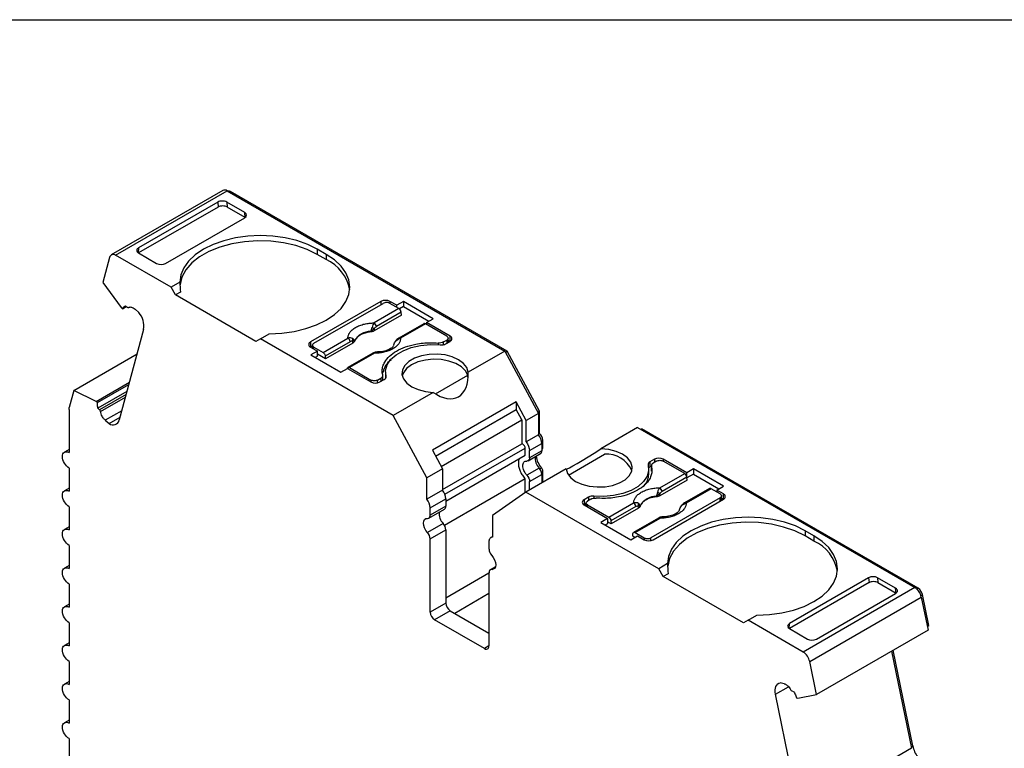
# Model space of a CAD drawing. Header units: millimetres. Extents: x 6 to 273, y 6 to 210.
# Tile 7 of 8: x 209 to 240, y 186 to 210. Entities that reach past the tile are written whole.
import ezdxf

# ---------------------------------------------------------------- set-up
doc = ezdxf.new("R2010")
doc.units = ezdxf.units.MM
doc.linetypes.add('SLD-Solid', pattern=[0])
doc.layers.add('TEXT', color=140, linetype='SLD-Solid', lineweight=25)

msp = doc.modelspace()

# ---------------------------------------------------------------- linework, layer by layer
for p, q in [((215.3, 204.138), (211.765, 202.097)), ((211.902, 202.089), (215.438, 204.13)), ((215.438, 204.13), (224.232, 199.054)), ((215.511, 204.088), (215.546, 204.109)), ((224.307, 199.051), (215.546, 204.109)), ((215.139, 203.772), (212.63, 202.323)), ((215.139, 203.772), (215.151, 203.616)), ((215.994, 203.442), (215.422, 203.772)), ((215.422, 203.772), (215.435, 203.616)), ((215.151, 203.616), (212.629, 202.16)), ((216.006, 203.286), (215.435, 203.616)), ((216.006, 203.287), (215.994, 203.442)), ((213.484, 201.83), (215.993, 203.278)), ((212.63, 202.323), (212.618, 202.166)), ((212.629, 202.16), (213.201, 201.83)), ((218.575, 202.115), (218.292, 202.279)), ((218.292, 202.279), (218.292, 202.115)), ((218.575, 201.952), (218.292, 202.115)), ((218.575, 202.115), (218.575, 201.952)), ((211.71, 202.019), (211.497, 201.223)), ((213.661, 201.074), (211.902, 202.089)), ((211.497, 201.223), (212.083, 200.428)), ((213.939, 201.235), (213.661, 201.074)), ((213.802, 200.829), (213.661, 201.074)), ((213.954, 200.917), (213.802, 200.829)), ((216.347, 199.36), (213.802, 200.829)), ((220.307, 200.625), (218.08, 199.34)), ((218.186, 199.299), (220.378, 200.564)), ((220.307, 200.625), (220.307, 200.523)), ((220.806, 200.501), (220.59, 200.625)), ((220.59, 200.625), (220.59, 200.564)), ((220.879, 200.397), (220.59, 200.564)), ((221.018, 200.623), (220.806, 200.501)), ((221.966, 200.076), (221.018, 200.623)), ((221.018, 200.623), (221.018, 200.46)), ((212.083, 200.428), (212.124, 200.392)), ((212.124, 200.392), (212.239, 200.459)), ((212.263, 200.438), (212.213, 200.482)), ((212.641, 200.272), (212.52, 200.379)), ((220.879, 200.397), (220.092, 199.943)), ((220.949, 200.282), (220.162, 199.828)), ((220.806, 200.44), (220.806, 200.501)), ((221.018, 200.46), (220.892, 200.387)), ((220.956, 200.19), (220.949, 200.282)), ((221.018, 200.46), (221.825, 199.994)), ((220.956, 200.19), (220.091, 199.69)), ((221.666, 199.919), (220.878, 199.465)), ((221.716, 199.914), (220.928, 199.46)), ((222.393, 199.523), (221.716, 199.914)), ((221.754, 199.954), (221.966, 200.076)), ((222.499, 199.523), (221.754, 199.954)), ((221.754, 199.954), (221.754, 199.892)), ((212.789, 199.739), (212.021, 196.87)), ((216.489, 199.442), (216.767, 199.602)), ((219.984, 199.673), (219.985, 199.658)), ((220.088, 199.755), (220.091, 199.69)), ((216.489, 199.442), (216.347, 199.36)), ((220.697, 197.013), (216.489, 199.442)), ((218.08, 199.34), (218.08, 199.176)), ((218.475, 199.01), (219.262, 199.464)), ((219.332, 199.349), (218.545, 198.894)), ((219.417, 199.301), (218.552, 198.802)), ((219.417, 199.301), (219.411, 199.365)), ((219.472, 199.362), (219.471, 199.377)), ((222.117, 199.307), (222.117, 199.251)), ((222.287, 199.34), (222.393, 199.401)), ((222.287, 199.252), (222.287, 199.34)), ((222.358, 199.278), (222.499, 199.36)), ((222.393, 199.401), (222.393, 199.299)), ((222.437, 199.324), (222.437, 199.462)), ((222.437, 199.396), (222.499, 199.36)), ((222.499, 199.36), (222.499, 199.523)), ((218.142, 199.212), (218.08, 199.176)), ((218.08, 199.176), (218.296, 199.052)), ((218.296, 199.052), (218.083, 198.929)), ((218.142, 199.238), (218.142, 199.14)), ((218.186, 199.176), (218.475, 199.01)), ((218.186, 199.115), (218.186, 199.176)), ((218.296, 198.888), (218.296, 199.052)), ((220.049, 198.986), (219.261, 198.532)), ((220.099, 198.981), (219.311, 198.527)), ((224.232, 199.054), (223.07, 198.383)), ((224.232, 199.054), (225.297, 197.078)), ((224.251, 199.019), (224.307, 199.051)), ((225.333, 197.149), (224.307, 199.051)), ((210.583, 197.807), (212.581, 198.961)), ((218.083, 198.929), (219.032, 198.382)), ((218.296, 198.888), (218.225, 198.848)), ((218.552, 198.802), (218.296, 198.95)), ((218.545, 198.894), (218.552, 198.802)), ((219.032, 198.382), (219.244, 198.504)), ((219.244, 198.504), (219.989, 198.074)), ((219.311, 198.527), (219.989, 198.135)), ((220.451, 198.39), (220.451, 198.227)), ((211.287, 197.458), (212.341, 198.067)), ((219.989, 198.135), (219.989, 198.074)), ((220.201, 198.135), (220.307, 198.197)), ((220.201, 198.049), (220.201, 198.135)), ((220.272, 198.074), (220.414, 198.156)), ((220.307, 198.197), (220.307, 198.095)), ((220.366, 198.128), (220.366, 198.278)), ((220.451, 198.227), (220.453, 198.188)), ((220.47, 198.22), (220.47, 198.256)), ((222.037, 197.696), (223.058, 198.285)), ((210.583, 197.807), (210.436, 197.26)), ((211.287, 197.458), (210.583, 197.807)), ((211.328, 197.421), (212.322, 197.995)), ((212.261, 197.768), (211.344, 197.238)), ((221.964, 197.744), (220.697, 197.013)), ((211.328, 197.421), (211.287, 197.458)), ((212.238, 197.681), (211.394, 197.194)), ((211.424, 197.139), (212.215, 197.596)), ((224.59, 197.444), (221.939, 195.913)), ((224.909, 196.854), (224.59, 197.444)), ((224.59, 197.444), (224.59, 197.2)), ((210.429, 197.201), (210.429, 195.836)), ((211.344, 197.238), (211.394, 197.194)), ((212.099, 197.163), (211.577, 196.862)), ((222.039, 195.727), (224.59, 197.2)), ((224.767, 196.872), (224.59, 197.2)), ((225.277, 197.116), (225.333, 197.149)), ((225.333, 196.446), (225.333, 197.149)), ((211.577, 196.862), (211.698, 196.755)), ((211.698, 196.755), (212.043, 196.954)), ((221.762, 195.037), (220.697, 197.013)), ((222.216, 195.399), (224.767, 196.872)), ((224.767, 196.872), (224.767, 196.113)), ((225.297, 197.078), (224.909, 196.854)), ((224.909, 196.173), (224.909, 196.854)), ((225.297, 197.078), (225.297, 196.398)), ((228.437, 196.627), (227.276, 195.956)), ((228.437, 196.627), (237.218, 191.557)), ((228.539, 196.568), (228.574, 196.588)), ((237.324, 191.537), (228.574, 196.588)), ((225.297, 196.398), (224.909, 196.173)), ((225.297, 196.425), (225.333, 196.446)), ((225.394, 196.201), (225.439, 196.226)), ((225.439, 195.996), (225.439, 196.226)), ((210.429, 195.938), (210.279, 195.851)), ((221.939, 195.913), (222.257, 195.323)), ((222.257, 194.664), (224.767, 196.113)), ((222.332, 194.514), (224.873, 195.981)), ((224.873, 195.751), (224.873, 195.981)), ((225.015, 195.9), (225.403, 196.124)), ((225.015, 195.67), (225.015, 195.9)), ((225.403, 195.894), (225.015, 195.67)), ((225.403, 196.124), (225.403, 195.894)), ((225.403, 195.976), (225.439, 195.996)), ((225.403, 195.942), (225.418, 195.95)), ((222.363, 194.302), (224.873, 195.751)), ((224.973, 195.578), (225.362, 195.803)), ((226.243, 195.124), (227.389, 195.786)), ((228.967, 195.627), (228.826, 195.545)), ((228.826, 195.545), (228.826, 195.381)), ((229.038, 195.565), (228.932, 195.504)), ((228.967, 195.627), (228.967, 195.524)), ((229.995, 195.196), (229.25, 195.627)), ((229.25, 195.627), (229.25, 195.565)), ((229.928, 195.174), (229.25, 195.565)), ((210.429, 195.346), (210.429, 194.612)), ((222.257, 195.323), (221.762, 195.037)), ((222.257, 195.323), (222.257, 194.642)), ((226.169, 195.317), (224.901, 194.586)), ((225.319, 195.344), (224.93, 195.12)), ((225.396, 195.347), (225.342, 195.316)), ((225.391, 195.22), (225.439, 195.248)), ((225.439, 194.896), (225.439, 195.248)), ((228.788, 195.147), (228.788, 195.31)), ((228.875, 195.41), (228.826, 195.381)), ((228.873, 195.422), (228.873, 195.259)), ((228.875, 195.243), (228.875, 195.406)), ((230.208, 195.319), (229.995, 195.196)), ((231.156, 194.771), (230.208, 195.319)), ((230.208, 195.319), (230.208, 195.155)), ((221.762, 194.357), (221.762, 195.037)), ((224.873, 195.003), (222.322, 193.53)), ((224.873, 194.566), (224.873, 195.003)), ((225.015, 194.921), (225.403, 195.146)), ((225.015, 194.651), (225.015, 194.921)), ((225.403, 195.146), (225.403, 194.875)), ((230.005, 194.966), (229.14, 194.467)), ((229.141, 194.72), (229.928, 195.174)), ((229.998, 195.059), (229.211, 194.604)), ((229.995, 195.072), (229.995, 195.196)), ((230.005, 194.966), (229.998, 195.059)), ((230.208, 195.155), (230, 195.036)), ((230.208, 195.155), (231.014, 194.69)), ((210.429, 194.713), (210.279, 194.626)), ((222.257, 194.642), (221.762, 194.357)), ((230.715, 194.696), (229.927, 194.242)), ((230.764, 194.691), (229.977, 194.237)), ((231.053, 194.524), (230.764, 194.691)), ((230.944, 194.649), (231.156, 194.771)), ((231.159, 194.524), (230.944, 194.649)), ((230.944, 194.649), (230.944, 194.588)), ((221.868, 194.083), (222.363, 194.369)), ((222.363, 194.369), (222.363, 194.139)), ((224.901, 194.586), (223.84, 193.842)), ((229.109, 192.157), (224.901, 194.586)), ((226.881, 194.422), (226.74, 194.341)), ((226.74, 194.341), (226.74, 194.177)), ((226.952, 194.361), (226.846, 194.3)), ((226.881, 194.422), (226.881, 194.32)), ((227.054, 194.455), (227.054, 194.392)), ((231.053, 194.402), (228.861, 193.136)), ((228.932, 193.075), (231.159, 194.361)), ((229.033, 194.45), (229.034, 194.435)), ((229.14, 194.467), (229.137, 194.532)), ((231.053, 194.3), (231.053, 194.402)), ((231.097, 194.325), (231.097, 194.463)), ((231.097, 194.397), (231.159, 194.361)), ((231.159, 194.361), (231.159, 194.524)), ((210.429, 194.122), (210.429, 193.387)), ((221.827, 193.762), (222.322, 194.047)), ((222.363, 194.139), (221.868, 193.853)), ((221.868, 193.853), (221.868, 194.083)), ((226.802, 194.213), (226.74, 194.177)), ((226.74, 194.177), (227.485, 193.747)), ((226.802, 194.239), (226.802, 194.142)), ((226.846, 194.177), (227.524, 193.786)), ((226.846, 194.116), (226.846, 194.177)), ((227.524, 193.786), (228.311, 194.241)), ((228.381, 194.125), (227.594, 193.671)), ((228.466, 194.078), (227.601, 193.578)), ((228.466, 194.078), (228.46, 194.141)), ((228.521, 194.139), (228.52, 194.154)), ((223.84, 193.842), (223.84, 193.157)), ((227.485, 193.747), (227.273, 193.625)), ((227.485, 193.747), (227.485, 193.584)), ((229.098, 193.763), (228.31, 193.308)), ((228.36, 193.303), (229.148, 193.758)), ((210.429, 193.488), (210.279, 193.402)), ((222.278, 193.589), (221.783, 193.303)), ((221.868, 193.105), (222.363, 193.39)), ((222.363, 193.39), (222.363, 191.07)), ((227.273, 193.625), (228.221, 193.077)), ((227.485, 193.584), (227.415, 193.543)), ((227.601, 193.578), (227.485, 193.645)), ((227.594, 193.671), (227.601, 193.578)), ((234.023, 193.198), (233.74, 193.361)), ((233.74, 193.361), (233.74, 193.198)), ((221.868, 190.784), (221.868, 193.105)), ((223.84, 193.171), (223.792, 193.143)), ((228.221, 193.077), (228.433, 193.2)), ((228.283, 193.184), (228.29, 193.269)), ((228.345, 193.149), (228.283, 193.184)), ((228.36, 193.303), (228.649, 193.136)), ((228.433, 193.2), (228.649, 193.075)), ((228.649, 193.136), (228.649, 193.075)), ((228.861, 193.05), (228.861, 193.136)), ((234.023, 193.034), (233.74, 193.198)), ((234.023, 193.198), (234.023, 193.034)), ((210.429, 192.897), (210.429, 192.162)), ((223.73, 193.006), (223.73, 192.778)), ((210.429, 192.263), (210.279, 192.177)), ((223.932, 192.215), (223.771, 192.122)), ((223.815, 192.131), (223.924, 192.194)), ((229.387, 192.318), (229.109, 192.157)), ((229.25, 191.912), (229.109, 192.157)), ((222.363, 191.233), (223.73, 192.022)), ((223.73, 192.03), (223.73, 189.71)), ((229.402, 191.999), (229.25, 191.912)), ((231.796, 190.442), (229.25, 191.912)), ((235.755, 191.871), (233.246, 190.422)), ((235.755, 191.871), (235.767, 191.715)), ((236.61, 191.541), (236.038, 191.871)), ((236.038, 191.871), (236.051, 191.715)), ((210.429, 191.672), (210.429, 190.937)), ((235.767, 191.715), (233.245, 190.259)), ((237.218, 191.557), (233.683, 189.516)), ((236.051, 191.715), (236.622, 191.385)), ((236.622, 191.386), (236.61, 191.541)), ((237.28, 191.511), (237.324, 191.537)), ((223.73, 191.369), (222.646, 190.743)), ((233.888, 189.216), (237.423, 191.257)), ((234.1, 189.929), (236.61, 191.377)), ((237.41, 191.307), (237.461, 191.337)), ((237.423, 191.257), (237.637, 190.215)), ((237.661, 190.358), (237.461, 191.337)), ((210.429, 191.039), (210.279, 190.952)), ((222.363, 191.07), (221.868, 190.784)), ((222.504, 190.825), (222.009, 190.539)), ((222.504, 190.825), (223.73, 190.118)), ((231.937, 190.524), (232.216, 190.685)), ((210.429, 190.447), (210.429, 189.712)), ((223.588, 189.628), (222.009, 190.539)), ((231.937, 190.524), (231.796, 190.442)), ((233.683, 189.516), (231.937, 190.524)), ((233.234, 190.265), (233.246, 190.422)), ((233.245, 190.259), (233.817, 189.929)), ((237.613, 190.331), (237.661, 190.358)), ((237.637, 190.215), (234.101, 188.174)), ((210.429, 189.814), (210.279, 189.727)), ((223.73, 189.71), (223.588, 189.628)), ((236.482, 189.549), (237.112, 186.467)), ((237.15, 186.547), (236.53, 189.576)), ((210.429, 189.222), (210.429, 188.488)), ((234.101, 188.174), (233.888, 189.216)), ((210.429, 188.589), (210.279, 188.502)), ((232.808, 188.182), (233.216, 188.418)), ((233.078, 188.512), (232.957, 188.544)), ((233.577, 184.426), (232.808, 188.182)), ((233.385, 188.26), (233.335, 188.273)), ((233.474, 188.067), (233.515, 188.056)), ((233.515, 188.056), (234.101, 188.174)), ((210.429, 187.998), (210.429, 187.263)), ((210.429, 187.364), (210.279, 187.278)), ((210.429, 186.773), (210.429, 186.038)), ((237.102, 186.519), (237.15, 186.547)), ((237.112, 186.467), (233.577, 184.426))]:
    msp.add_line(p, q)
at = {"flags": 128}
for points in [[(218.292, 202.279), (217.987, 202.429), (217.646, 202.55), (217.276, 202.638), (216.886, 202.692), (216.487, 202.71), (216.088, 202.691), (215.699, 202.637), (215.329, 202.549), (214.988, 202.428), (214.683, 202.277), (214.424, 202.101), (214.215, 201.904), (214.062, 201.69), (213.97, 201.465), (213.939, 201.235)], [(218.292, 202.115), (217.973, 202.272), (217.614, 202.395), (217.225, 202.484), (216.816, 202.534), (216.398, 202.546), (215.982, 202.517), (215.58, 202.45), (215.203, 202.346), (214.86, 202.207), (214.561, 202.038), (214.314, 201.843), (214.126, 201.628), (214.001, 201.397), (213.943, 201.158), (213.941, 201.129)], [(216.767, 199.602), (217.166, 199.62), (217.556, 199.674), (217.926, 199.762), (218.268, 199.882), (218.572, 200.032), (218.833, 200.208), (219.043, 200.405), (219.196, 200.618), (219.29, 200.843), (219.322, 201.073), (219.291, 201.304), (219.197, 201.529), (219.044, 201.742), (218.835, 201.94), (218.575, 202.115)], [(220.47, 198.256), (220.453, 198.436), (220.503, 198.615), (220.615, 198.784), (220.786, 198.935), (221.007, 199.063), (221.27, 199.162), (221.563, 199.227), (221.872, 199.255), (222.185, 199.246)], [(223.07, 198.383), (223.026, 198.527), (222.923, 198.661), (222.767, 198.777), (222.568, 198.867), (222.337, 198.928), (222.087, 198.955), (221.834, 198.946), (221.592, 198.903), (221.375, 198.827), (221.195, 198.723), (221.064, 198.598), (220.989, 198.458), (220.974, 198.312), (221.02, 198.168), (221.125, 198.034), (221.282, 197.919), (221.483, 197.83), (221.714, 197.77), (221.964, 197.744)], [(223.058, 198.285), (222.986, 198.426), (222.857, 198.554), (222.679, 198.659), (222.462, 198.737), (222.219, 198.782), (221.965, 198.792), (221.714, 198.766), (221.481, 198.706), (221.28, 198.615), (221.122, 198.499), (221.018, 198.364), (220.982, 198.268)], [(226.169, 195.317), (226.213, 195.173), (226.317, 195.039), (226.472, 194.924), (226.672, 194.833), (226.903, 194.773), (227.152, 194.746), (227.405, 194.755), (227.647, 194.798), (227.865, 194.874), (228.044, 194.977), (228.175, 195.103), (228.25, 195.242), (228.265, 195.389), (228.219, 195.533), (228.114, 195.666), (227.957, 195.781), (227.757, 195.871), (227.525, 195.93), (227.276, 195.956)], [(228.77, 195.445), (228.786, 195.264), (228.737, 195.086), (228.624, 194.917), (228.454, 194.765), (228.232, 194.637), (227.969, 194.539), (227.677, 194.474), (227.367, 194.445), (227.054, 194.455)], [(221.783, 193.303), (221.731, 193.371), (221.69, 193.447), (221.665, 193.526), (221.656, 193.601), (221.665, 193.666), (221.69, 193.716), (221.731, 193.745), (221.783, 193.752)], [(233.74, 193.361), (233.436, 193.511), (233.094, 193.632), (232.724, 193.72), (232.335, 193.774), (231.936, 193.792), (231.536, 193.774), (231.147, 193.72), (230.777, 193.631), (230.436, 193.51), (230.132, 193.36), (229.872, 193.184), (229.663, 192.987), (229.511, 192.773), (229.418, 192.548), (229.387, 192.318)], [(233.74, 193.198), (233.421, 193.354), (233.062, 193.478), (232.673, 193.566), (232.264, 193.617), (231.846, 193.628), (231.431, 193.6), (231.029, 193.532), (230.652, 193.428), (230.309, 193.29), (230.01, 193.121), (229.763, 192.926), (229.574, 192.71), (229.449, 192.48), (229.391, 192.241), (229.389, 192.212)], [(232.216, 190.685), (232.615, 190.702), (233.004, 190.756), (233.375, 190.844), (233.716, 190.965), (234.021, 191.115), (234.281, 191.29), (234.491, 191.487), (234.645, 191.701), (234.738, 191.925), (234.77, 192.156), (234.739, 192.386), (234.645, 192.611), (234.492, 192.825), (234.283, 193.022), (234.023, 193.198)], [(223.815, 192.58), (223.867, 192.512), (223.907, 192.436), (223.933, 192.357), (223.942, 192.282), (223.933, 192.217), (223.907, 192.168), (223.867, 192.138), (223.815, 192.131)], [(232.808, 188.182), (232.798, 188.251), (232.797, 188.316), (232.804, 188.375), (232.82, 188.427), (232.844, 188.471), (232.875, 188.506), (232.913, 188.53), (232.957, 188.544)]]:
    msp.add_lwpolyline(points, dxfattribs=at)
for centre, radius, start, end in [((215.362, 204.008), 0.145, 58.1675, 115.0898), ((215.497, 204.027), 0.0955, 58.7029, 110.9766), ((211.829, 201.99), 0.123, 53.6052, 166.3731), ((218.013, 200.75), 1.327, 10.552, 64.9636), ((220.449, 200.352), 0.307, 62.6097, 117.3903), ((212.121, 199.84), 0.676, 351.3817, 39.7693), ((220.008, 199.812), 0.155, 5.689, 57.1992), ((219.973, 199.101), 0.573, 88.8448, 151.1498), ((219.765, 199.373), 0.5, 49.8822, 58.7426), ((218.111, 199.258), 0.0873, 110.7835, 249.217), ((219.178, 199.333), 0.155, 5.689, 57.1992), ((219.303, 199.411), 0.118, 336.668, 18.1749), ((220.771, 199.361), 0.00686, 52.5203, 103.5057), ((220.899, 199.42), 0.0497, 54.016, 114.6959), ((222.468, 199.442), 0.0873, 290.7833, 69.2162), ((220.069, 198.941), 0.0498, 54.0182, 114.6714), ((222.218, 199.545), 0.301, 263.6695, 297.5974), ((220.131, 198.347), 0.307, 242.6097, 297.3903), ((220.379, 198.241), 0.0919, 292.1146, 9.0937), ((211.821, 196.919), 0.205, 233.1437, 346.2748), ((224.944, 196.103), 0.46, 2.6393, 39.7721), ((225.126, 196.21), 0.313, 2.9352, 48.6764), ((225.305, 195.884), 0.0995, 305.306, 6.0063), ((225.389, 195.991), 0.0497, 305.3056, 6.0066), ((225.588, 195.633), 0.395, 168.7934, 226.9559), ((225.856, 195.78), 0.631, 184.9949, 223.2821), ((227.448, 194.896), 0.892, 24.7566, 93.8), ((228.86, 195.46), 0.0919, 112.1145, 189.0941), ((229.109, 195.354), 0.307, 62.6097, 117.3902), ((225.093, 195.13), 0.311, 2.8261, 43.4309), ((225.283, 195.24), 0.156, 2.8262, 43.4313), ((228.895, 195.257), 0.142, 119.0446, 139.603), ((228.217, 195.156), 0.571, 319.1391, 359.0469), ((221.903, 194.348), 0.46, 2.6394, 39.7721), ((229.056, 194.589), 0.155, 5.689, 57.1991), ((221.408, 194.062), 0.46, 2.6393, 39.7722), ((226.771, 194.259), 0.0873, 110.7834, 249.2165), ((227.021, 194.156), 0.301, 83.6694, 117.5974), ((229.022, 193.877), 0.573, 88.8448, 151.1498), ((228.814, 194.149), 0.5, 49.8822, 58.7426), ((231.128, 194.443), 0.0873, 290.7835, 69.2164), ((222.264, 194.128), 0.0995, 305.3056, 6.0067), ((228.227, 194.11), 0.155, 5.689, 57.1991), ((228.352, 194.188), 0.118, 336.668, 18.1748), ((229.82, 194.138), 0.00686, 52.5203, 103.5056), ((229.948, 194.196), 0.0497, 54.016, 114.6959), ((221.784, 193.838), 0.0853, 269.3919, 10.3656), ((222.547, 193.878), 0.395, 168.7918, 226.9551), ((229.118, 193.717), 0.0498, 54.0182, 114.6714), ((222.052, 193.375), 0.311, 2.8281, 43.4302), ((221.557, 193.089), 0.311, 2.8253, 43.433), ((223.859, 193.028), 0.131, 98.3864, 189.504), ((228.791, 193.348), 0.307, 242.6096, 297.3904), ((224.041, 192.794), 0.311, 182.8264, 223.4309), ((233.462, 191.832), 1.327, 10.5524, 64.9631), ((223.814, 192.045), 0.0853, 89.3916, 190.363), ((236.963, 191.163), 0.47, 11.6278, 57.0661), ((237.154, 191.274), 0.313, 11.6278, 57.066), ((222.67, 191.084), 0.307, 182.6035, 237.3947), ((222.175, 190.798), 0.307, 182.6041, 237.3953), ((223.644, 189.699), 0.0902, 231.5875, 312.9296), ((223.614, 189.703), 0.116, 322.4792, 3.0589), ((233.427, 189.122), 0.47, 11.6278, 57.0661), ((238.11, 186.755), 0.982, 192.2603, 215.3689)]:
    msp.add_arc(centre, radius, start, end)
for centre, major_axis, ratio, start_param, end_param in [((215.28, 203.69), (0.2, 0.001), 0.577279, 0.781586, 2.352383), ((215.293, 203.534), (0.2, 0.001), 0.577279, 0.781586, 2.352383), ((215.852, 203.36), (0.2, 0.001), 0.577279, 5.493975, 7.06477), ((212.771, 202.242), (0.2, 0.001), 0.577279, 2.352382, 3.923179), ((213.343, 201.912), (0.2, 0.001), 0.577279, 3.923179, 5.493975), ((216.489, 199.768), (-1.803, 3.123), 0.577335, 0.787372, 0.892739), ((222.022, 198.982), (-0.725, 1.386), 0.547656, 2.323775, 4.004758), ((222.022, 198.739), (-0.725, 1.386), 0.547656, 4.045176, 4.113219), ((227.217, 195.983), (1.05, 0.672), 0.043547, 3.181711, 4.74019), ((231.937, 190.85), (-1.803, 3.123), 0.577335, 0.787086, 0.892478), ((235.896, 191.789), (0.2, 0.001), 0.577279, 0.781586, 2.352381), ((235.909, 191.633), (0.2, 0.001), 0.577279, 0.781586, 2.352383), ((236.468, 191.459), (0.2, 0.001), 0.577279, 5.493975, 7.064772), ((233.387, 190.341), (0.2, 0.001), 0.577279, 2.352383, 3.923179), ((233.959, 190.011), (0.2, 0.001), 0.577279, 3.923179, 5.493975)]:
    msp.add_ellipse(centre, major_axis=major_axis, ratio=ratio, start_param=start_param, end_param=end_param)
for points, knots in [([(220.59, 200.564), (220.58, 200.569), (220.561, 200.579), (220.523, 200.588), (220.478, 200.591), (220.424, 200.586), (220.393, 200.571), (220.378, 200.564)], [0, 0, 0, 0, 0.168224, 0.331133, 0.500763, 0.749586, 1, 1, 1, 1]), ([(212.124, 200.392), (212.131, 200.405), (212.146, 200.432), (212.176, 200.462), (212.201, 200.475), (212.213, 200.482)], [0, 0, 0, 0, 0.334506, 0.665494, 1, 1, 1, 1]), ([(212.305, 200.428), (212.315, 200.434), (212.333, 200.445), (212.366, 200.45), (212.409, 200.445), (212.462, 200.426), (212.5, 200.395), (212.52, 200.379)], [0, 0, 0, 0, 0.167102, 0.331946, 0.500386, 0.749443, 1, 1, 1, 1]), ([(220.949, 200.282), (220.948, 200.303), (220.94, 200.327), (220.914, 200.37), (220.896, 200.387), (220.879, 200.397)], [0, 0, 0, 0, 0.5, 0.5, 1, 1, 1, 1]), ([(219.262, 199.464), (219.263, 199.479), (219.264, 199.509), (219.276, 199.554), (219.294, 199.598), (219.33, 199.657), (219.394, 199.728), (219.502, 199.804), (219.633, 199.867), (219.781, 199.91), (219.935, 199.938), (220.04, 199.941), (220.092, 199.943)], [0, 0, 0, 0, 0.0602697, 0.1200562, 0.1798933, 0.2403137, 0.3700145, 0.5001284, 0.6298294, 0.7599435, 0.879871, 1, 1, 1, 1]), ([(221.716, 199.914), (221.707, 199.918), (221.69, 199.926), (221.672, 199.925), (221.667, 199.919), (221.666, 199.919)], [0, 0, 0, 0, 0.472475, 0.94495, 1, 1, 1, 1]), ([(219.985, 199.658), (219.959, 199.655), (219.909, 199.649), (219.837, 199.633), (219.769, 199.613), (219.705, 199.587), (219.642, 199.555), (219.582, 199.515), (219.531, 199.467), (219.493, 199.416), (219.479, 199.38), (219.472, 199.362)], [0, 0, 0, 0, 0.101069, 0.200103, 0.298615, 0.398141, 0.500173, 0.626627, 0.756016, 0.877292, 1, 1, 1, 1]), ([(219.984, 199.673), (219.989, 199.685), (219.998, 199.708), (220.009, 199.743), (220.018, 199.773), (220.023, 199.792), (220.025, 199.8)], [0, 0, 0, 0, 0.306881, 0.575882, 0.806979, 1, 1, 1, 1]), ([(220.088, 199.755), (220.076, 199.743), (220.046, 199.713), (220.007, 199.688), (219.984, 199.673)], [0, 0, 0, 0, 0.389276, 1, 1, 1, 1]), ([(220.091, 199.69), (220.081, 199.685), (220.061, 199.675), (220.024, 199.664), (219.998, 199.66), (219.985, 199.658)], [0, 0, 0, 0, 0.335719, 0.664281, 1, 1, 1, 1]), ([(220.162, 199.828), (220.148, 199.819), (220.12, 199.801), (220.098, 199.77), (220.088, 199.755)], [0, 0, 0, 0, 0.521485, 1, 1, 1, 1]), ([(218.186, 199.176), (218.158, 199.192), (218.142, 199.215), (218.142, 199.26), (218.158, 199.283), (218.186, 199.299)], [0, 0, 0, 0, 0.5, 0.5, 1, 1, 1, 1]), ([(219.411, 199.365), (219.403, 199.366), (219.388, 199.369), (219.361, 199.363), (219.342, 199.354), (219.332, 199.349)], [0, 0, 0, 0, 0.317222, 0.645084, 1, 1, 1, 1]), ([(219.471, 199.377), (219.467, 199.375), (219.461, 199.373), (219.444, 199.369), (219.427, 199.366), (219.416, 199.365), (219.411, 199.365)], [0, 0, 0, 0, 0.3320969, 0.61117, 0.8339341, 1, 1, 1, 1]), ([(219.472, 199.362), (219.469, 199.355), (219.463, 199.34), (219.444, 199.319), (219.426, 199.307), (219.417, 199.301)], [0, 0, 0, 0, 0.335719, 0.664281, 1, 1, 1, 1]), ([(220.928, 199.46), (220.928, 199.445), (220.926, 199.415), (220.914, 199.37), (220.896, 199.326), (220.861, 199.267), (220.796, 199.196), (220.688, 199.12), (220.557, 199.057), (220.41, 199.014), (220.255, 198.986), (220.151, 198.983), (220.099, 198.981)], [0, 0, 0, 0, 0.06027, 0.120056, 0.179893, 0.240314, 0.370015, 0.500128, 0.629829, 0.759943, 0.879871, 1, 1, 1, 1]), ([(220.364, 198.295), (220.359, 198.318), (220.349, 198.364), (220.347, 198.433), (220.352, 198.502), (220.368, 198.57), (220.393, 198.637), (220.449, 198.748), (220.567, 198.896), (220.793, 199.059), (221.075, 199.19), (221.368, 199.268), (221.639, 199.307), (221.879, 199.321), (222.038, 199.312), (222.117, 199.307)], [0, 0, 0, 0, 0.0421117, 0.0837286, 0.1251011, 0.1664839, 0.2081316, 0.250294, 0.3750984, 0.5000904, 0.6248949, 0.749887, 0.833557, 0.9162485, 1, 1, 1, 1]), ([(220.878, 199.465), (220.857, 199.451), (220.818, 199.426), (220.785, 199.386), (220.77, 199.368)], [0, 0, 0, 0, 0.553024, 1, 1, 1, 1]), ([(222.393, 199.523), (222.421, 199.507), (222.437, 199.485), (222.437, 199.439), (222.421, 199.417), (222.393, 199.401)], [0, 0, 0, 0, 0.5, 0.5, 1, 1, 1, 1]), ([(218.475, 199.01), (218.492, 198.999), (218.51, 198.982), (218.535, 198.939), (218.544, 198.915), (218.545, 198.894)], [0, 0, 0, 0, 0.5, 0.5, 1, 1, 1, 1]), ([(220.152, 199.019), (220.135, 199.017), (220.102, 199.013), (220.066, 198.995), (220.049, 198.986)], [0, 0, 0, 0, 0.512278, 1, 1, 1, 1]), ([(220.151, 199.018), (220.147, 199.018), (220.132, 199.015), (220.112, 198.995), (220.099, 198.981)], [0, 0, 0, 0, 0.317882, 1, 1, 1, 1]), ([(220.165, 199.015), (220.162, 199.017), (220.158, 199.02), (220.152, 199.019), (220.151, 199.018)], [0, 0, 0, 0, 0.8267191, 1, 1, 1, 1]), ([(220.714, 199.233), (220.693, 199.204), (220.651, 199.145), (220.51, 199.075), (220.342, 199.029), (220.214, 199.024), (220.16, 199.022)], [0, 0, 0, 0, 0.261846, 0.528245, 0.802184, 1, 1, 1, 1]), ([(220.635, 198.768), (220.616, 198.755), (220.521, 198.689), (220.417, 198.548), (220.379, 198.418), (220.361, 198.356)], [0, 0, 0, 0, 0.1148396, 0.5780879, 1, 1, 1, 1]), ([(219.241, 198.493), (219.243, 198.512), (219.251, 198.527), (219.277, 198.539), (219.294, 198.537), (219.311, 198.527)], [0, 0, 0, 0, 0.5, 0.5, 1, 1, 1, 1]), ([(220.201, 198.135), (220.173, 198.119), (220.134, 198.11), (220.056, 198.11), (220.017, 198.119), (219.989, 198.135)], [0, 0, 0, 0, 0.5, 0.5, 1, 1, 1, 1]), ([(220.307, 198.197), (220.317, 198.203), (220.338, 198.217), (220.357, 198.241), (220.368, 198.268), (220.365, 198.286), (220.364, 198.295)], [0, 0, 0, 0, 0.249233, 0.499959, 0.749241, 1, 1, 1, 1]), ([(211.344, 197.238), (211.339, 197.26), (211.33, 197.303), (211.324, 197.365), (211.327, 197.402), (211.328, 197.421)], [0, 0, 0, 0, 0.334506, 0.665494, 1, 1, 1, 1]), ([(211.577, 196.862), (211.565, 196.874), (211.54, 196.897), (211.506, 196.941), (211.472, 196.996), (211.44, 197.064), (211.429, 197.114), (211.424, 197.139)], [0, 0, 0, 0, 0.167102, 0.331946, 0.500386, 0.749443, 1, 1, 1, 1]), ([(210.429, 195.346), (210.374, 195.379), (210.318, 195.437), (210.24, 195.573), (210.217, 195.65), (210.217, 195.778), (210.24, 195.829), (210.318, 195.874), (210.374, 195.868), (210.429, 195.836)], [0, 0, 0, 0, 0.25, 0.25, 0.5, 0.5, 0.75, 0.75, 1, 1, 1, 1]), ([(224.873, 195.981), (224.873, 196.01), (224.859, 196.046), (224.816, 196.099), (224.788, 196.115), (224.767, 196.113)], [0, 0, 0, 0, 0.5, 0.5, 1, 1, 1, 1]), ([(224.698, 195.65), (224.69, 195.637), (224.666, 195.597), (224.657, 195.501), (224.671, 195.376), (224.715, 195.242), (224.783, 195.112), (224.843, 195.039), (224.873, 195.003)], [0, 0, 0, 0, 0.093695, 0.274956, 0.456217, 0.637478, 0.818739, 1, 1, 1, 1]), ([(224.93, 195.12), (224.918, 195.134), (224.893, 195.162), (224.862, 195.211), (224.832, 195.271), (224.808, 195.343), (224.8, 195.419), (224.808, 195.486), (224.835, 195.535), (224.875, 195.567), (224.911, 195.568), (224.93, 195.569)], [0, 0, 0, 0, 0.08328, 0.165662, 0.250294, 0.373781, 0.500178, 0.623657, 0.750052, 0.874275, 1, 1, 1, 1]), ([(229.038, 195.565), (229.066, 195.581), (229.105, 195.591), (229.183, 195.591), (229.222, 195.581), (229.25, 195.565)], [0, 0, 0, 0, 0.5, 0.5, 1, 1, 1, 1]), ([(228.875, 195.406), (228.88, 195.383), (228.89, 195.337), (228.893, 195.268), (228.887, 195.199), (228.871, 195.131), (228.847, 195.063), (228.791, 194.952), (228.672, 194.805), (228.447, 194.641), (228.164, 194.511), (227.871, 194.433), (227.6, 194.394), (227.36, 194.38), (227.202, 194.389), (227.122, 194.394)], [0, 0, 0, 0, 0.042112, 0.083729, 0.125101, 0.166484, 0.208132, 0.250294, 0.375098, 0.50009, 0.624895, 0.749887, 0.833557, 0.916248, 1, 1, 1, 1]), ([(228.932, 195.504), (228.922, 195.497), (228.901, 195.484), (228.882, 195.459), (228.872, 195.433), (228.874, 195.415), (228.875, 195.406)], [0, 0, 0, 0, 0.249233, 0.499959, 0.749241, 1, 1, 1, 1]), ([(229.998, 195.059), (229.997, 195.08), (229.988, 195.104), (229.963, 195.146), (229.945, 195.164), (229.928, 195.174)], [0, 0, 0, 0, 0.5, 0.5, 1, 1, 1, 1]), ([(210.429, 194.122), (210.374, 194.154), (210.318, 194.212), (210.24, 194.348), (210.217, 194.425), (210.217, 194.553), (210.24, 194.604), (210.318, 194.649), (210.374, 194.644), (210.429, 194.612)], [0, 0, 0, 0, 0.25, 0.25, 0.5, 0.5, 0.75, 0.75, 1, 1, 1, 1]), ([(228.311, 194.241), (228.312, 194.256), (228.313, 194.286), (228.325, 194.33), (228.343, 194.374), (228.379, 194.433), (228.443, 194.505), (228.551, 194.581), (228.682, 194.643), (228.83, 194.687), (228.984, 194.715), (229.088, 194.718), (229.141, 194.72)], [0, 0, 0, 0, 0.06027, 0.120056, 0.179893, 0.240314, 0.370015, 0.500128, 0.629829, 0.759943, 0.879871, 1, 1, 1, 1]), ([(229.074, 194.577), (229.077, 194.59), (229.085, 194.619), (229.101, 194.658), (229.12, 194.694), (229.134, 194.711), (229.141, 194.72)], [0, 0, 0, 0, 0.220475, 0.499075, 0.748119, 1, 1, 1, 1]), ([(230.764, 194.691), (230.756, 194.695), (230.739, 194.702), (230.721, 194.702), (230.716, 194.696), (230.715, 194.695)], [0, 0, 0, 0, 0.472475, 0.944949, 1, 1, 1, 1]), ([(226.846, 194.177), (226.818, 194.193), (226.802, 194.216), (226.802, 194.261), (226.818, 194.284), (226.846, 194.3)], [0, 0, 0, 0, 0.5, 0.5, 1, 1, 1, 1]), ([(229.034, 194.435), (229.008, 194.432), (228.958, 194.426), (228.886, 194.41), (228.818, 194.39), (228.754, 194.364), (228.691, 194.332), (228.631, 194.291), (228.58, 194.243), (228.542, 194.192), (228.528, 194.157), (228.521, 194.139)], [0, 0, 0, 0, 0.101069, 0.200103, 0.298615, 0.398141, 0.500173, 0.626627, 0.756016, 0.877292, 1, 1, 1, 1]), ([(229.033, 194.45), (229.038, 194.462), (229.047, 194.485), (229.058, 194.519), (229.067, 194.55), (229.072, 194.568), (229.074, 194.577)], [0, 0, 0, 0, 0.306881, 0.575882, 0.806979, 1, 1, 1, 1]), ([(229.137, 194.532), (229.125, 194.52), (229.095, 194.489), (229.056, 194.465), (229.033, 194.45)], [0, 0, 0, 0, 0.389276, 1, 1, 1, 1]), ([(229.14, 194.467), (229.13, 194.462), (229.11, 194.451), (229.073, 194.44), (229.047, 194.437), (229.034, 194.435)], [0, 0, 0, 0, 0.335719, 0.664281, 1, 1, 1, 1]), ([(229.211, 194.604), (229.197, 194.595), (229.169, 194.577), (229.147, 194.547), (229.137, 194.532)], [0, 0, 0, 0, 0.521485, 1, 1, 1, 1]), ([(231.053, 194.524), (231.081, 194.508), (231.097, 194.486), (231.097, 194.44), (231.081, 194.418), (231.053, 194.402)], [0, 0, 0, 0, 0.5, 0.5, 1, 1, 1, 1]), ([(228.46, 194.141), (228.452, 194.143), (228.437, 194.146), (228.41, 194.14), (228.391, 194.13), (228.381, 194.125)], [0, 0, 0, 0, 0.317222, 0.645084, 1, 1, 1, 1]), ([(228.52, 194.154), (228.516, 194.152), (228.51, 194.149), (228.493, 194.145), (228.476, 194.143), (228.465, 194.142), (228.46, 194.141)], [0, 0, 0, 0, 0.332097, 0.61117, 0.833934, 1, 1, 1, 1]), ([(228.521, 194.139), (228.518, 194.131), (228.512, 194.116), (228.493, 194.095), (228.475, 194.084), (228.466, 194.078)], [0, 0, 0, 0, 0.335719, 0.664281, 1, 1, 1, 1]), ([(229.977, 194.237), (229.977, 194.222), (229.975, 194.192), (229.963, 194.147), (229.945, 194.103), (229.909, 194.044), (229.845, 193.972), (229.737, 193.896), (229.606, 193.834), (229.459, 193.79), (229.304, 193.763), (229.2, 193.759), (229.148, 193.758)], [0, 0, 0, 0, 0.06027, 0.120056, 0.179893, 0.240314, 0.370015, 0.500128, 0.629829, 0.759943, 0.879871, 1, 1, 1, 1]), ([(229.763, 194.01), (229.742, 193.981), (229.7, 193.922), (229.559, 193.852), (229.391, 193.806), (229.263, 193.801), (229.209, 193.799)], [0, 0, 0, 0, 0.261846, 0.528245, 0.802184, 1, 1, 1, 1]), ([(229.927, 194.242), (229.906, 194.228), (229.867, 194.202), (229.834, 194.163), (229.819, 194.145)], [0, 0, 0, 0, 0.553024, 1, 1, 1, 1]), ([(227.524, 193.786), (227.541, 193.776), (227.559, 193.758), (227.584, 193.716), (227.593, 193.692), (227.594, 193.671)], [0, 0, 0, 0, 0.5, 0.5, 1, 1, 1, 1]), ([(229.201, 193.796), (229.184, 193.794), (229.151, 193.79), (229.115, 193.771), (229.097, 193.763)], [0, 0, 0, 0, 0.512278, 1, 1, 1, 1]), ([(229.148, 193.758), (229.161, 193.772), (229.181, 193.792), (229.196, 193.794), (229.2, 193.795)], [0, 0, 0, 0, 0.682117, 1, 1, 1, 1]), ([(229.2, 193.795), (229.201, 193.795), (229.207, 193.797), (229.211, 193.794), (229.214, 193.791)], [0, 0, 0, 0, 0.17328, 1, 1, 1, 1]), ([(210.429, 192.897), (210.374, 192.929), (210.318, 192.987), (210.24, 193.123), (210.217, 193.2), (210.217, 193.328), (210.24, 193.379), (210.318, 193.424), (210.374, 193.419), (210.429, 193.387)], [0, 0, 0, 0, 0.25, 0.25, 0.5, 0.5, 0.75, 0.75, 1, 1, 1, 1]), ([(228.29, 193.269), (228.291, 193.289), (228.3, 193.303), (228.325, 193.315), (228.343, 193.313), (228.36, 193.303)], [0, 0, 0, 0, 0.5, 0.5, 1, 1, 1, 1]), ([(228.649, 193.136), (228.659, 193.131), (228.679, 193.122), (228.716, 193.113), (228.761, 193.11), (228.815, 193.115), (228.846, 193.129), (228.861, 193.136)], [0, 0, 0, 0, 0.168224, 0.331133, 0.500763, 0.749586, 1, 1, 1, 1]), ([(210.429, 191.672), (210.374, 191.704), (210.318, 191.762), (210.24, 191.898), (210.217, 191.975), (210.217, 192.104), (210.24, 192.154), (210.318, 192.199), (210.374, 192.194), (210.429, 192.162)], [0, 0, 0, 0, 0.25, 0.25, 0.5, 0.5, 0.75, 0.75, 1, 1, 1, 1]), ([(210.429, 190.447), (210.374, 190.479), (210.318, 190.538), (210.24, 190.674), (210.217, 190.751), (210.217, 190.879), (210.24, 190.929), (210.318, 190.975), (210.374, 190.969), (210.429, 190.937)], [0, 0, 0, 0, 0.25, 0.25, 0.5, 0.5, 0.75, 0.75, 1, 1, 1, 1]), ([(210.429, 189.222), (210.374, 189.254), (210.318, 189.313), (210.24, 189.449), (210.217, 189.526), (210.217, 189.654), (210.24, 189.705), (210.318, 189.75), (210.374, 189.744), (210.429, 189.712)], [0, 0, 0, 0, 0.25, 0.25, 0.5, 0.5, 0.75, 0.75, 1, 1, 1, 1]), ([(210.429, 187.998), (210.374, 188.03), (210.318, 188.088), (210.24, 188.224), (210.217, 188.301), (210.217, 188.429), (210.24, 188.48), (210.318, 188.525), (210.374, 188.52), (210.429, 188.488)], [0, 0, 0, 0, 0.25, 0.25, 0.5, 0.5, 0.75, 0.75, 1, 1, 1, 1]), ([(233.078, 188.512), (233.091, 188.507), (233.116, 188.499), (233.156, 188.475), (233.201, 188.438), (233.25, 188.385), (233.278, 188.337), (233.292, 188.313)], [0, 0, 0, 0, 0.167102, 0.331946, 0.500386, 0.749443, 1, 1, 1, 1]), ([(233.385, 188.26), (233.397, 188.239), (233.421, 188.198), (233.451, 188.133), (233.466, 188.089), (233.474, 188.067)], [0, 0, 0, 0, 0.334506, 0.665494, 1, 1, 1, 1]), ([(210.429, 186.773), (210.374, 186.805), (210.318, 186.863), (210.24, 186.999), (210.217, 187.076), (210.217, 187.204), (210.24, 187.255), (210.318, 187.3), (210.374, 187.295), (210.429, 187.263)], [0, 0, 0, 0, 0.25, 0.25, 0.5, 0.5, 0.75, 0.75, 1, 1, 1, 1])]:
    msp.add_open_spline(points, degree=3, knots=knots)
for points in [[(212.305, 200.428), (212.295, 200.42), (212.278, 200.424), (212.263, 200.438)], [(220.092, 199.943), (220.065, 199.912), (220.041, 199.863), (220.025, 199.8)], [(219.415, 199.448), (219.371, 199.477), (219.315, 199.479), (219.262, 199.464)], [(219.471, 199.377), (219.465, 199.402), (219.446, 199.427), (219.415, 199.448)], [(220.719, 199.249), (220.726, 199.292), (220.744, 199.333), (220.776, 199.367)], [(220.776, 199.367), (220.819, 199.414), (220.875, 199.445), (220.928, 199.46)], [(222.287, 199.34), (222.243, 199.314), (222.179, 199.302), (222.117, 199.307)], [(210.429, 197.201), (210.429, 197.222), (210.432, 197.242), (210.436, 197.26)], [(211.394, 197.194), (211.409, 197.181), (211.421, 197.158), (211.424, 197.139)], [(224.909, 196.173), (224.973, 196.093), (225.015, 195.985), (225.015, 195.9)], [(225.015, 195.67), (225.015, 195.606), (224.98, 195.565), (224.93, 195.569)], [(224.93, 195.12), (224.98, 195.066), (225.015, 194.984), (225.015, 194.921)], [(226.952, 194.361), (226.996, 194.386), (227.061, 194.399), (227.122, 194.394)], [(228.464, 194.225), (228.42, 194.253), (228.364, 194.256), (228.311, 194.241)], [(228.52, 194.154), (228.513, 194.178), (228.495, 194.204), (228.464, 194.225)], [(229.768, 194.025), (229.775, 194.068), (229.793, 194.109), (229.825, 194.144)], [(229.825, 194.144), (229.868, 194.191), (229.924, 194.221), (229.977, 194.237)], [(233.335, 188.273), (233.32, 188.277), (233.302, 188.293), (233.292, 188.313)]]:
    msp.add_open_spline(points, degree=3)
at = {"layer": 'TEXT'}
msp.add_line((6.35, 209.55), (273.05, 209.55), dxfattribs=at)

doc.saveas('drawing.dxf')
